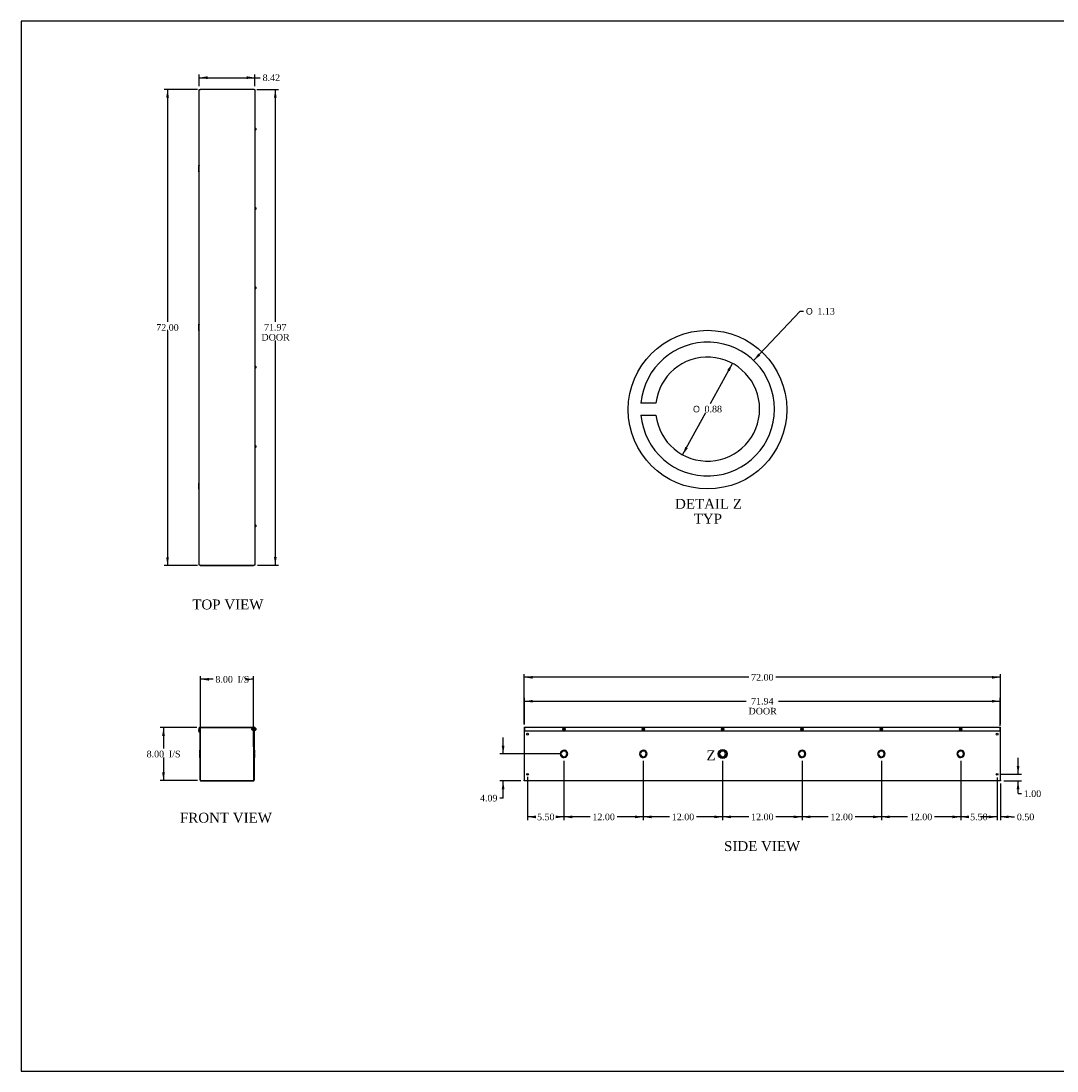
# Model space of a CAD drawing. Header units: inches. Extents: x 1 to 240, y -1 to 159.
# Tile 1 of 3: x 1 to 158, y 0 to 159. Entities that reach past the tile are written whole.
import ezdxf
from ezdxf.enums import TextEntityAlignment as Align
from ezdxf.lldxf.tags import DXFTag

# ---------------------------------------------------------------- set-up
doc = ezdxf.new("R2010")
doc.units = ezdxf.units.IN
doc.header["$MEASUREMENT"] = 0
for name, color, linetype in [('COM55542-24', 7, 'Continuous'), ('COM55543-24', 7, 'Continuous'), ('Default', 7, 'Continuous'), ('SCS19495', 7, 'Continuous')]:
    doc.layers.add(name, color=color, linetype=linetype)
doc.styles.add('SEACAD_Solid_Edge_ANSI1_Symbols', font='txt')
doc.styles.add('SEACAD_Times_New_Roman', font='times.ttf')
tags = doc.linetypes.add('CENTER2', pattern=[1.125, 0.75, -0.125, 0.125, -0.125]).pattern_tags.tags
tags[10:11] = [DXFTag(74, 4), DXFTag(75, 0), DXFTag(340, '0'), DXFTag(46, 0.0), DXFTag(50, 0.0), DXFTag(44, 0.0), DXFTag(45, 0.0)]
tags[8:9] = [DXFTag(74, 4), DXFTag(75, 0), DXFTag(340, '0'), DXFTag(46, 0.0), DXFTag(50, 0.0), DXFTag(44, 0.0), DXFTag(45, 0.0)]
tags[6:7] = [DXFTag(74, 4), DXFTag(75, 0), DXFTag(340, '0'), DXFTag(46, 0.0), DXFTag(50, 0.0), DXFTag(44, 0.0), DXFTag(45, 0.0)]
tags[4:5] = [DXFTag(74, 4), DXFTag(75, 0), DXFTag(340, '0'), DXFTag(46, 0.0), DXFTag(50, 0.0), DXFTag(44, 0.0), DXFTag(45, 0.0)]
tags = doc.linetypes.add('HIDDEN2', pattern=[0.1875, 0.125, -0.0625]).pattern_tags.tags
tags[6:7] = [DXFTag(74, 4), DXFTag(75, 0), DXFTag(340, '0'), DXFTag(46, 0.0), DXFTag(50, 0.0), DXFTag(44, 0.0), DXFTag(45, 0.0)]
tags[4:5] = [DXFTag(74, 4), DXFTag(75, 0), DXFTag(340, '0'), DXFTag(46, 0.0), DXFTag(50, 0.0), DXFTag(44, 0.0), DXFTag(45, 0.0)]
doc.dimstyles.new('HAMMOND_(STH_-_240x160)', dxfattribs={"dimtxt": 1, "dimasz": 1.25, "dimexe": 0.5, "dimexo": 0.5, "dimgap": 0.25, "dimtad": 0, "dimtih": 1, "dimtoh": 1, "dimzin": 0, "dimdsep": 46, "dimtxsty": 'SEACAD_Times_New_Roman', "dimblk1": '_SE_FILLED', "dimblk2": '_SE_FILLED', "dimsah": 1, "dimcen": 0.5, "dimadec": 0, "dimazin": 0, "dimtfac": 0.8, "dimtofl": 0, "dimtmove": 0, "dimatfit": 3, "dimfxl": 1, "dimtolj": 1, "dimtzin": 0, "dimarcsym": 0})

# ---------------------------------------------------------------- blocks, each defined once
blk = doc.blocks.new('SE')
at = {"layer": 'COM55542-24', "color": 7, "linetype": 'Continuous'}
for p, q in [((28.02, 51.73), (28, 51.67)), ((28.04, 51.65), (28, 51.67)), ((28.06, 51.72), (28.02, 51.73)), ((28.04, 51.65), (28.06, 51.7)), ((28.06, 44.38), (28.06, 52.34)), ((28.06, 52.34), (28.13, 52.34)), ((28.13, 44.38), (28.13, 52.34)), ((36.13, 52.34), (36.13, 44.38)), ((36.2, 52.34), (36.13, 52.34)), ((36.2, 52.34), (36.2, 44.38)), ((27.99, 48.41), (27.99, 48.92)), ((28.06, 48.92), (27.99, 48.92)), ((27.99, 48.41), (27.99, 48.31)), ((27.99, 48.41), (28.06, 48.41)), ((27.99, 48.31), (28.06, 48.31)), ((27.99, 47.8), (27.99, 48.31)), ((27.99, 47.8), (28.06, 47.8)), ((36.28, 48.92), (36.2, 48.92)), ((36.28, 48.41), (36.2, 48.41)), ((36.28, 48.31), (36.2, 48.31)), ((36.2, 47.8), (36.28, 47.8)), ((36.28, 48.92), (36.28, 48.41)), ((36.28, 48.31), (36.28, 48.41)), ((36.28, 48.31), (36.28, 47.8)), ((28.17, 44.34), (36.1, 44.34)), ((28.17, 44.27), (36.1, 44.27))]:
    blk.add_line(p, q, dxfattribs=at)
for centre, radius, start, end in [((28.09, 51.93), 0.278, 127.952, 250), ((28.09, 51.93), 0.206, 146.4268, 250), ((28.03, 51.62), 0.029, 0, 70), ((28.17, 44.38), 0.108, 180, 270), ((28.17, 44.38), 0.036, 180, 270), ((36.1, 44.38), 0.108, 270, 0), ((36.1, 44.38), 0.036, 270, 0)]:
    blk.add_arc(centre, radius, start, end, dxfattribs=at)
at = {"layer": 'COM55543-24', "color": 7, "linetype": 'Continuous'}
for p, q in [((28.03, 52.41), (36.24, 52.41)), ((27.92, 51.85), (27.92, 52.3)), ((27.92, 51.85), (27.99, 51.85)), ((27.99, 51.85), (27.99, 52.3)), ((28.03, 52.34), (28.06, 52.34)), ((28.13, 52.34), (36.13, 52.34)), ((36.2, 52.34), (36.24, 52.34)), ((36.27, 52.3), (36.27, 51.85)), ((36.34, 51.85), (36.27, 51.85)), ((36.34, 52.3), (36.34, 51.85))]:
    blk.add_line(p, q, dxfattribs=at)
for centre, radius, start, end in [((28.03, 52.3), 0.108, 90, 180), ((36.24, 52.3), 0.108, 0, 90), ((28.03, 52.3), 0.036, 90, 180), ((36.24, 52.3), 0.036, 0, 90)]:
    blk.add_arc(centre, radius, start, end, dxfattribs=at)
at = {"layer": 'SCS19495', "color": 7, "linetype": 'Continuous'}
for p, q in [((35.84, 52.17), (35.84, 52.03)), ((36.13, 52.2), (35.87, 52.2)), ((35.87, 52.2), (35.87, 52.18)), ((35.87, 52.01), (35.87, 52.02)), ((35.87, 52.01), (36.13, 52.01)), ((36.27, 52.2), (36.2, 52.2)), ((36.2, 52.01), (36.27, 52.01)), ((36.38, 52.28), (36.37, 52.28)), ((36.37, 51.92), (36.38, 51.92)), ((36.45, 52.21), (36.45, 51.99))]:
    blk.add_line(p, q, dxfattribs=at)
at = {"layer": 'SCS19495', "color": 7, "linetype": 'HIDDEN2'}
for p, q in [((36.13, 52.18), (35.87, 52.18)), ((36.13, 52.02), (35.87, 52.02)), ((36.27, 52.18), (36.2, 52.18)), ((36.27, 52.02), (36.2, 52.02))]:
    blk.add_line(p, q, dxfattribs=at)
at = {"layer": 'SCS19495', "color": 7, "linetype": 'Continuous'}
for centre, radius, start, end in [((35.87, 52.17), 0.025, 90, 180), ((35.87, 52.03), 0.025, 180, 270), ((36.37, 52.25), 0.03, 90, 180), ((36.37, 51.95), 0.03, 180, 270), ((36.38, 52.21), 0.07, 0, 90), ((36.38, 51.99), 0.07, 270, 0)]:
    blk.add_arc(centre, radius, start, end, dxfattribs=at)
blk = doc.blocks.new('SE1')
at = {"layer": 'COM55542-24', "color": 7, "linetype": 'Continuous'}
for p, q in [((77.07, 52.34), (77.07, 44.38)), ((77.11, 52.34), (77.07, 52.34)), ((149.07, 52.34), (149.04, 52.34)), ((149.07, 44.38), (149.07, 52.34)), ((82.64, 48.41), (82.51, 48.41)), ((82.51, 48.31), (82.64, 48.31)), ((94.64, 48.41), (94.51, 48.41)), ((94.51, 48.31), (94.64, 48.31)), ((106.64, 48.41), (106.51, 48.41)), ((106.51, 48.31), (106.64, 48.31)), ((118.64, 48.41), (118.51, 48.41)), ((118.51, 48.31), (118.64, 48.31)), ((130.64, 48.41), (130.51, 48.41)), ((130.51, 48.31), (130.64, 48.31)), ((142.64, 48.41), (142.51, 48.41)), ((142.51, 48.31), (142.64, 48.31)), ((77.07, 44.27), (77.07, 44.38)), ((149.07, 44.27), (77.07, 44.27)), ((149.07, 44.38), (149.07, 44.27))]:
    blk.add_line(p, q, dxfattribs=at)
for centre in [(77.57, 51.34), (148.57, 51.34), (77.57, 45.27), (148.57, 45.27)]:
    blk.add_circle(centre, 0.133, dxfattribs=at)
for centre, radius, start, end in [((83.07, 48.36), 0.562, 185.0997, 174.9003), ((83.07, 48.36), 0.437, 186.5624, 173.4376), ((95.07, 48.36), 0.562, 185.0997, 174.9003), ((95.07, 48.36), 0.437, 186.5624, 173.4376), ((107.07, 48.36), 0.562, 185.0997, 174.9003), ((107.07, 48.36), 0.437, 186.5624, 173.4376), ((119.07, 48.36), 0.562, 185.0997, 174.9003), ((119.07, 48.36), 0.437, 186.5624, 173.4376), ((131.07, 48.36), 0.562, 185.0997, 174.9003), ((131.07, 48.36), 0.437, 186.5624, 173.4376), ((143.07, 48.36), 0.562, 185.0997, 174.9003), ((143.07, 48.36), 0.437, 186.5624, 173.4376)]:
    blk.add_arc(centre, radius, start, end, dxfattribs=at)
at = {"layer": 'COM55543-24', "color": 7, "linetype": 'Continuous'}
for p, q in [((77.11, 52.41), (149.04, 52.41)), ((77.11, 52.3), (77.11, 52.41)), ((149.04, 52.41), (149.04, 52.3)), ((77.11, 52.3), (77.11, 51.85)), ((77.11, 51.85), (149.04, 51.85)), ((149.04, 51.85), (149.04, 52.3))]:
    blk.add_line(p, q, dxfattribs=at)
at = {"layer": 'SCS19495', "color": 7, "linetype": 'Continuous'}
for p, q in [((82.98, 52.13), (82.98, 52.07)), ((83.04, 52.13), (82.98, 52.13)), ((82.98, 52.07), (83.04, 52.07)), ((83.1, 52.19), (83.04, 52.19)), ((83.04, 52.19), (83.04, 52.13)), ((83.04, 52.07), (83.04, 52.01)), ((83.04, 52.01), (83.1, 52.01)), ((83.1, 52.13), (83.1, 52.19)), ((83.17, 52.13), (83.1, 52.13)), ((83.1, 52.07), (83.17, 52.07)), ((83.1, 52.01), (83.1, 52.07)), ((83.17, 52.07), (83.17, 52.13)), ((94.98, 52.13), (94.98, 52.07)), ((95.04, 52.13), (94.98, 52.13)), ((94.98, 52.07), (95.04, 52.07)), ((95.1, 52.19), (95.04, 52.19)), ((95.04, 52.19), (95.04, 52.13)), ((95.04, 52.07), (95.04, 52.01)), ((95.04, 52.01), (95.1, 52.01)), ((95.1, 52.13), (95.1, 52.19)), ((95.17, 52.13), (95.1, 52.13)), ((95.1, 52.07), (95.17, 52.07)), ((95.1, 52.01), (95.1, 52.07)), ((95.17, 52.07), (95.17, 52.13)), ((106.98, 52.13), (106.98, 52.07)), ((107.04, 52.13), (106.98, 52.13)), ((106.98, 52.07), (107.04, 52.07)), ((107.1, 52.19), (107.04, 52.19)), ((107.04, 52.19), (107.04, 52.13)), ((107.04, 52.07), (107.04, 52.01)), ((107.04, 52.01), (107.1, 52.01)), ((107.1, 52.13), (107.1, 52.19)), ((107.17, 52.13), (107.1, 52.13)), ((107.1, 52.07), (107.17, 52.07)), ((107.1, 52.01), (107.1, 52.07)), ((107.17, 52.07), (107.17, 52.13)), ((118.98, 52.13), (118.98, 52.07)), ((119.04, 52.13), (118.98, 52.13)), ((118.98, 52.07), (119.04, 52.07)), ((119.1, 52.19), (119.04, 52.19)), ((119.04, 52.19), (119.04, 52.13)), ((119.04, 52.07), (119.04, 52.01)), ((119.04, 52.01), (119.1, 52.01)), ((119.1, 52.13), (119.1, 52.19)), ((119.17, 52.13), (119.1, 52.13)), ((119.1, 52.07), (119.17, 52.07)), ((119.1, 52.01), (119.1, 52.07)), ((119.17, 52.07), (119.17, 52.13)), ((130.98, 52.13), (130.98, 52.07)), ((131.04, 52.13), (130.98, 52.13)), ((130.98, 52.07), (131.04, 52.07)), ((131.1, 52.19), (131.04, 52.19)), ((131.04, 52.19), (131.04, 52.13)), ((131.04, 52.07), (131.04, 52.01)), ((131.04, 52.01), (131.1, 52.01)), ((131.1, 52.13), (131.1, 52.19)), ((131.17, 52.13), (131.1, 52.13)), ((131.1, 52.07), (131.17, 52.07)), ((131.1, 52.01), (131.1, 52.07)), ((131.17, 52.07), (131.17, 52.13)), ((142.98, 52.13), (142.98, 52.07)), ((143.04, 52.13), (142.98, 52.13)), ((142.98, 52.07), (143.04, 52.07)), ((143.1, 52.19), (143.04, 52.19)), ((143.04, 52.19), (143.04, 52.13)), ((143.04, 52.07), (143.04, 52.01)), ((143.04, 52.01), (143.1, 52.01)), ((143.1, 52.13), (143.1, 52.19)), ((143.17, 52.13), (143.1, 52.13)), ((143.1, 52.07), (143.17, 52.07)), ((143.1, 52.01), (143.1, 52.07)), ((143.17, 52.07), (143.17, 52.13))]:
    blk.add_line(p, q, dxfattribs=at)
for centre in [(83.07, 52.1), (95.07, 52.1), (107.07, 52.1), (119.07, 52.1), (131.07, 52.1), (143.07, 52.1)]:
    blk.add_circle(centre, 0.184, dxfattribs=at)
blk = doc.blocks.new('SE2')
at = {"layer": 'COM55542-24', "color": 7, "linetype": 'Continuous'}
for p, q in [((28.06, 148.86), (28.13, 148.86)), ((28.06, 148.83), (28.06, 148.86)), ((28.17, 148.86), (28.13, 148.86)), ((28.13, 148.83), (28.13, 148.86)), ((36.1, 148.86), (28.17, 148.86)), ((36.13, 148.86), (36.1, 148.86)), ((36.13, 148.86), (36.13, 148.83)), ((36.2, 148.86), (36.13, 148.86)), ((36.2, 148.86), (36.2, 148.83)), ((27.81, 137.32), (27.81, 136.4)), ((27.81, 113.32), (27.81, 112.4)), ((27.81, 89.32), (27.81, 88.4)), ((28.06, 76.86), (28.06, 76.89)), ((28.06, 76.86), (28.13, 76.86)), ((28.13, 76.86), (28.13, 76.89)), ((28.13, 76.86), (28.17, 76.86)), ((28.17, 76.86), (36.1, 76.86)), ((36.1, 76.86), (36.13, 76.86)), ((36.13, 76.89), (36.13, 76.86)), ((36.2, 76.86), (36.13, 76.86)), ((36.2, 76.89), (36.2, 76.86))]:
    blk.add_line(p, q, dxfattribs=at)
for points, knots in [([(27.92, 137.34), (27.9, 137.34), (27.89, 137.33), (27.86, 137.33), (27.85, 137.33), (27.83, 137.33), (27.82, 137.32), (27.81, 137.32), (27.81, 137.32), (27.82, 137.31), (27.82, 137.31), (27.84, 137.31), (27.86, 137.31), (27.89, 137.3), (27.91, 137.3), (27.93, 137.3)], [0.1450373, 0.1450373, 0.1450373, 0.1450373, 0.25, 0.25, 0.375, 0.375, 0.5, 0.5, 0.625, 0.625, 0.75, 0.75, 0.875, 0.875, 1, 1, 1, 1]), ([(27.92, 137.33), (27.91, 137.33), (27.91, 137.33), (27.89, 137.33), (27.89, 137.32), (27.88, 137.32), (27.88, 137.32), (27.89, 137.31), (27.89, 137.31), (27.91, 137.31), (27.91, 137.31), (27.92, 137.31)], [0.2939504, 0.2939504, 0.2939504, 0.2939504, 0.375, 0.375, 0.5, 0.5, 0.625, 0.625, 0.75, 0.75, 0.8350347, 0.8350347, 0.8350347, 0.8350347]), ([(27.92, 136.38), (27.9, 136.38), (27.89, 136.38), (27.86, 136.39), (27.85, 136.39), (27.83, 136.39), (27.82, 136.39), (27.81, 136.4), (27.81, 136.4), (27.82, 136.4), (27.82, 136.4), (27.84, 136.41), (27.86, 136.41), (27.89, 136.41), (27.91, 136.42), (27.93, 136.42)], [0.1450373, 0.1450373, 0.1450373, 0.1450373, 0.25, 0.25, 0.375, 0.375, 0.5, 0.5, 0.625, 0.625, 0.75, 0.75, 0.875, 0.875, 1, 1, 1, 1]), ([(27.92, 136.39), (27.91, 136.39), (27.91, 136.39), (27.89, 136.39), (27.89, 136.39), (27.88, 136.4), (27.88, 136.4), (27.89, 136.4), (27.89, 136.4), (27.91, 136.41), (27.91, 136.41), (27.92, 136.41)], [0.2939504, 0.2939504, 0.2939504, 0.2939504, 0.375, 0.375, 0.5, 0.5, 0.625, 0.625, 0.75, 0.75, 0.8350347, 0.8350347, 0.8350347, 0.8350347]), ([(27.92, 113.34), (27.9, 113.34), (27.89, 113.33), (27.86, 113.33), (27.85, 113.33), (27.83, 113.33), (27.82, 113.32), (27.81, 113.32), (27.81, 113.32), (27.82, 113.31), (27.82, 113.31), (27.84, 113.31), (27.86, 113.31), (27.89, 113.3), (27.91, 113.3), (27.93, 113.3)], [0.1450373, 0.1450373, 0.1450373, 0.1450373, 0.25, 0.25, 0.375, 0.375, 0.5, 0.5, 0.625, 0.625, 0.75, 0.75, 0.875, 0.875, 1, 1, 1, 1]), ([(27.92, 113.33), (27.91, 113.33), (27.91, 113.33), (27.89, 113.33), (27.89, 113.32), (27.88, 113.32), (27.88, 113.32), (27.89, 113.31), (27.89, 113.31), (27.91, 113.31), (27.91, 113.31), (27.92, 113.31)], [0.2939504, 0.2939504, 0.2939504, 0.2939504, 0.375, 0.375, 0.5, 0.5, 0.625, 0.625, 0.75, 0.75, 0.8350347, 0.8350347, 0.8350347, 0.8350347]), ([(27.92, 112.38), (27.9, 112.38), (27.89, 112.38), (27.86, 112.39), (27.85, 112.39), (27.83, 112.39), (27.82, 112.39), (27.81, 112.4), (27.81, 112.4), (27.82, 112.4), (27.82, 112.4), (27.84, 112.41), (27.86, 112.41), (27.89, 112.41), (27.91, 112.42), (27.93, 112.42)], [0.1450373, 0.1450373, 0.1450373, 0.1450373, 0.25, 0.25, 0.375, 0.375, 0.5, 0.5, 0.625, 0.625, 0.75, 0.75, 0.875, 0.875, 1, 1, 1, 1]), ([(27.92, 112.39), (27.91, 112.39), (27.91, 112.39), (27.89, 112.39), (27.89, 112.39), (27.88, 112.4), (27.88, 112.4), (27.89, 112.4), (27.89, 112.4), (27.91, 112.41), (27.91, 112.41), (27.92, 112.41)], [0.2939504, 0.2939504, 0.2939504, 0.2939504, 0.375, 0.375, 0.5, 0.5, 0.625, 0.625, 0.75, 0.75, 0.8350347, 0.8350347, 0.8350347, 0.8350347]), ([(27.92, 89.34), (27.9, 89.34), (27.89, 89.33), (27.86, 89.33), (27.85, 89.33), (27.83, 89.33), (27.82, 89.32), (27.81, 89.32), (27.81, 89.32), (27.82, 89.31), (27.82, 89.31), (27.84, 89.31), (27.86, 89.31), (27.89, 89.3), (27.91, 89.3), (27.93, 89.3)], [0.1450373, 0.1450373, 0.1450373, 0.1450373, 0.25, 0.25, 0.375, 0.375, 0.5, 0.5, 0.625, 0.625, 0.75, 0.75, 0.875, 0.875, 1, 1, 1, 1]), ([(27.92, 89.33), (27.91, 89.33), (27.91, 89.33), (27.89, 89.33), (27.89, 89.32), (27.88, 89.32), (27.88, 89.32), (27.89, 89.31), (27.89, 89.31), (27.91, 89.31), (27.91, 89.31), (27.92, 89.31)], [0.2939504, 0.2939504, 0.2939504, 0.2939504, 0.375, 0.375, 0.5, 0.5, 0.625, 0.625, 0.75, 0.75, 0.8350347, 0.8350347, 0.8350347, 0.8350347]), ([(27.92, 88.38), (27.9, 88.38), (27.89, 88.38), (27.86, 88.39), (27.85, 88.39), (27.83, 88.39), (27.82, 88.39), (27.81, 88.4), (27.81, 88.4), (27.82, 88.4), (27.82, 88.4), (27.84, 88.41), (27.86, 88.41), (27.89, 88.41), (27.91, 88.42), (27.93, 88.42)], [0.1450373, 0.1450373, 0.1450373, 0.1450373, 0.25, 0.25, 0.375, 0.375, 0.5, 0.5, 0.625, 0.625, 0.75, 0.75, 0.875, 0.875, 1, 1, 1, 1]), ([(27.92, 88.39), (27.91, 88.39), (27.91, 88.39), (27.89, 88.39), (27.89, 88.39), (27.88, 88.4), (27.88, 88.4), (27.89, 88.4), (27.89, 88.4), (27.91, 88.41), (27.91, 88.41), (27.92, 88.41)], [0.2939504, 0.2939504, 0.2939504, 0.2939504, 0.375, 0.375, 0.5, 0.5, 0.625, 0.625, 0.75, 0.75, 0.8350347, 0.8350347, 0.8350347, 0.8350347])]:
    blk.add_open_spline(points, degree=3, knots=knots, dxfattribs=at)
at = {"layer": 'COM55543-24', "color": 7, "linetype": 'Continuous'}
for p, q in [((27.92, 148.83), (28.03, 148.83)), ((27.92, 76.89), (27.92, 148.83)), ((36.24, 148.83), (28.03, 148.83)), ((36.24, 148.83), (36.34, 148.83)), ((36.34, 148.83), (36.34, 76.89)), ((28.03, 76.89), (27.92, 76.89)), ((28.03, 76.89), (36.24, 76.89)), ((36.34, 76.89), (36.24, 76.89))]:
    blk.add_line(p, q, dxfattribs=at)
at = {"layer": 'SCS19495', "color": 7, "linetype": 'Continuous'}
for p, q in [((36.38, 143.04), (36.37, 143.04)), ((36.45, 142.97), (36.45, 142.74)), ((36.37, 142.67), (36.38, 142.67)), ((36.38, 131.04), (36.37, 131.04)), ((36.37, 130.67), (36.38, 130.67)), ((36.45, 130.97), (36.45, 130.74)), ((36.38, 119.04), (36.37, 119.04)), ((36.37, 118.67), (36.38, 118.67)), ((36.45, 118.97), (36.45, 118.74)), ((36.38, 107.04), (36.37, 107.04)), ((36.37, 106.67), (36.38, 106.67)), ((36.45, 106.97), (36.45, 106.74)), ((36.38, 95.04), (36.37, 95.04)), ((36.37, 94.67), (36.38, 94.67)), ((36.45, 94.97), (36.45, 94.74)), ((36.38, 83.04), (36.37, 83.04)), ((36.37, 82.68), (36.38, 82.68)), ((36.45, 82.97), (36.45, 82.75))]:
    blk.add_line(p, q, dxfattribs=at)
for centre, radius, start, end in [((36.37, 143.01), 0.03, 90, 180), ((36.38, 142.97), 0.07, 0, 90), ((36.37, 142.7), 0.03, 180, 270), ((36.38, 142.74), 0.07, 270, 0), ((36.37, 131.01), 0.03, 90, 180), ((36.37, 130.7), 0.03, 180, 270), ((36.38, 130.97), 0.07, 0, 90), ((36.38, 130.74), 0.07, 270, 0), ((36.37, 119.01), 0.03, 90, 180), ((36.37, 118.7), 0.03, 180, 270), ((36.38, 118.97), 0.07, 0, 90), ((36.38, 118.74), 0.07, 270, 0), ((36.37, 107.01), 0.03, 90, 180), ((36.37, 106.7), 0.03, 180, 270), ((36.38, 106.97), 0.07, 0, 90), ((36.38, 106.74), 0.07, 270, 0), ((36.37, 95.01), 0.03, 90, 180), ((36.37, 94.7), 0.03, 180, 270), ((36.38, 94.97), 0.07, 0, 90), ((36.38, 94.74), 0.07, 270, 0), ((36.37, 83.01), 0.03, 90, 180), ((36.37, 82.71), 0.03, 180, 270), ((36.38, 82.97), 0.07, 0, 90), ((36.38, 82.75), 0.07, 270, 0)]:
    blk.add_arc(centre, radius, start, end, dxfattribs=at)
blk = doc.blocks.new('DMBLK1044')
at = {"layer": 'Default', "linetype": 'Continuous', "transparency": 16777216}
for points in [[(22.91, 147.61), (23.33, 147.61), (23.12, 148.86)], [(22.91, 78.11), (23.12, 76.86), (23.33, 78.11)]]:
    blk.add_hatch(color=7, dxfattribs=at).paths.add_polyline_path(points)
at = {"layer": 'Default', "color": 7, "linetype": 'Continuous', "transparency": 16777216}
for p, q in [((27.67, 148.86), (22.62, 148.86)), ((23.12, 148.86), (23.12, 113.71)), ((23.12, 112.36), (23.12, 76.86)), ((27.67, 76.86), (22.62, 76.86))]:
    blk.add_line(p, q, dxfattribs=at)
at = {"layer": 'Default', "color": 7, "linetype": 'Continuous', "transparency": 16777216, "style": 'SEACAD_Times_New_Roman'}
blk.add_text('72.00', height=1, dxfattribs=at).set_placement((21.41, 113.36), align=Align.TOP_LEFT)
blk = doc.blocks.new('_SE_FILLED')
at = {"color": 0}
blk.add_line((0, 0), (-1, 0), dxfattribs=at)
blk.add_solid([(0, 0), (-1, -0.1665), (-1, 0.1665), (0, 0)], dxfattribs=at)
blk = doc.blocks.new('DMBLK1045')
at = {"layer": 'Default', "linetype": 'Continuous', "transparency": 16777216}
for points in [[(29.17, 150.84), (27.92, 150.63), (29.17, 150.42)], [(35.09, 150.84), (35.09, 150.42), (36.34, 150.63)]]:
    blk.add_hatch(color=7, dxfattribs=at).paths.add_polyline_path(points)
at = {"layer": 'Default', "color": 7, "linetype": 'Continuous', "transparency": 16777216}
for p, q in [((27.92, 149.33), (27.92, 151.13)), ((36.34, 149.33), (36.34, 151.13)), ((27.92, 150.63), (36.65, 150.63)), ((36.65, 150.63), (37.15, 150.63))]:
    blk.add_line(p, q, dxfattribs=at)
at = {"layer": 'Default', "color": 7, "linetype": 'Continuous', "transparency": 16777216, "style": 'SEACAD_Times_New_Roman'}
blk.add_text('8.42', height=1, dxfattribs=at).set_placement((37.5, 151.13), align=Align.TOP_LEFT)
blk = doc.blocks.new('DMBLK1046')
at = {"layer": 'Default', "linetype": 'Continuous', "transparency": 16777216}
for points in [[(29.38, 59.85), (28.13, 59.64), (29.38, 59.44)], [(34.88, 59.85), (34.88, 59.44), (36.13, 59.64)]]:
    blk.add_hatch(color=7, dxfattribs=at).paths.add_polyline_path(points)
at = {"layer": 'Default', "color": 7, "linetype": 'Continuous', "transparency": 16777216}
for p, q in [((28.13, 49.42), (28.13, 60.14)), ((30.01, 59.64), (28.13, 59.64)), ((36.13, 59.64), (35.79, 59.64)), ((36.13, 49.42), (36.13, 60.14))]:
    blk.add_line(p, q, dxfattribs=at)
at = {"layer": 'Default', "color": 7, "linetype": 'Continuous', "transparency": 16777216, "style": 'SEACAD_Times_New_Roman'}
for s, p in [('8.00', (30.36, 60.14)), ('I/S', (33.71, 60.14))]:
    blk.add_text(s, height=1, dxfattribs=at).set_placement(p, align=Align.TOP_LEFT)
blk = doc.blocks.new('DMBLK1047')
at = {"layer": 'Default', "linetype": 'Continuous', "transparency": 16777216}
for points in [[(22.3, 51.09), (22.72, 51.09), (22.51, 52.34)], [(22.3, 45.59), (22.51, 44.34), (22.72, 45.59)]]:
    blk.add_hatch(color=7, dxfattribs=at).paths.add_polyline_path(points)
at = {"layer": 'Default', "color": 7, "linetype": 'Continuous', "transparency": 16777216}
for p, q in [((27.53, 52.34), (22.01, 52.34)), ((22.51, 52.34), (22.51, 49.19)), ((22.51, 47.84), (22.51, 44.34)), ((27.67, 44.34), (22.01, 44.34))]:
    blk.add_line(p, q, dxfattribs=at)
at = {"layer": 'Default', "color": 7, "linetype": 'Continuous', "transparency": 16777216, "style": 'SEACAD_Times_New_Roman'}
for s, p in [('8.00', (19.96, 48.84)), ('I/S', (23.32, 48.84))]:
    blk.add_text(s, height=1, dxfattribs=at).set_placement(p, align=Align.TOP_LEFT)
blk = doc.blocks.new('DMBLK1048')
at = {"layer": 'Default', "linetype": 'Continuous', "transparency": 16777216}
for points in [[(78.32, 60.15), (77.07, 59.94), (78.32, 59.74)], [(147.82, 60.15), (147.82, 59.74), (149.07, 59.94)]]:
    blk.add_hatch(color=7, dxfattribs=at).paths.add_polyline_path(points)
at = {"layer": 'Default', "color": 7, "linetype": 'Continuous', "transparency": 16777216}
for p, q in [((77.07, 52.84), (77.07, 60.44)), ((149.07, 52.84), (149.07, 60.44)), ((111.02, 59.94), (77.07, 59.94)), ((149.07, 59.94), (115.13, 59.94))]:
    blk.add_line(p, q, dxfattribs=at)
at = {"layer": 'Default', "color": 7, "linetype": 'Continuous', "transparency": 16777216, "style": 'SEACAD_Times_New_Roman'}
blk.add_text('72.00', height=1, dxfattribs=at).set_placement((111.37, 60.44), align=Align.TOP_LEFT)
blk = doc.blocks.new('DMBLK1049')
at = {"layer": 'Default', "linetype": 'Continuous', "transparency": 16777216}
for points in [[(39.62, 147.61), (39.42, 148.86), (39.21, 147.61)], [(39.62, 78.14), (39.21, 78.14), (39.42, 76.89)]]:
    blk.add_hatch(color=7, dxfattribs=at).paths.add_polyline_path(points)
at = {"layer": 'Default', "color": 7, "linetype": 'Continuous', "transparency": 16777216}
for p, q in [((36.6, 148.86), (39.92, 148.86)), ((39.42, 148.86), (39.42, 113.72)), ((39.42, 110.87), (39.42, 76.89)), ((36.74, 76.89), (39.92, 76.89))]:
    blk.add_line(p, q, dxfattribs=at)
at = {"layer": 'Default', "color": 7, "linetype": 'Continuous', "transparency": 16777216, "style": 'SEACAD_Times_New_Roman'}
for s, p in [('71.97', (37.71, 113.37)), ('DOOR', (37.32, 111.87))]:
    blk.add_text(s, height=1, dxfattribs=at).set_placement(p, align=Align.TOP_LEFT)
blk = doc.blocks.new('DMBLK1050')
at = {"layer": 'Default', "linetype": 'Continuous', "transparency": 16777216}
for points in [[(78.36, 56.53), (77.11, 56.33), (78.36, 56.12)], [(147.79, 56.53), (147.79, 56.12), (149.04, 56.33)]]:
    blk.add_hatch(color=7, dxfattribs=at).paths.add_polyline_path(points)
at = {"layer": 'Default', "color": 7, "linetype": 'Continuous', "transparency": 16777216}
for p, q in [((77.11, 52.8), (77.11, 56.83)), ((77.11, 56.33), (110.63, 56.33)), ((115.52, 56.33), (149.04, 56.33)), ((149.04, 52.58), (149.04, 56.83))]:
    blk.add_line(p, q, dxfattribs=at)
at = {"layer": 'Default', "color": 7, "linetype": 'Continuous', "transparency": 16777216, "style": 'SEACAD_Times_New_Roman'}
for s, p in [('71.94', (111.37, 56.83)), ('DOOR', (110.98, 55.33))]:
    blk.add_text(s, height=1, dxfattribs=at).set_placement(p, align=Align.TOP_LEFT)
blk = doc.blocks.new('DMBLK1051')
at = {"layer": 'Default', "linetype": 'Continuous', "transparency": 16777216}
for points in [[(147.32, 38.63), (148.57, 38.83), (147.32, 39.04)], [(150.32, 38.63), (150.32, 39.04), (149.07, 38.83)]]:
    blk.add_hatch(color=7, dxfattribs=at).paths.add_polyline_path(points)
at = {"layer": 'Default', "color": 7, "linetype": 'Continuous', "transparency": 16777216}
for p, q in [((148.57, 44.77), (148.57, 38.33)), ((149.07, 43.88), (149.07, 38.33)), ((148.57, 38.83), (146.07, 38.83)), ((150.71, 38.83), (149.07, 38.83)), ((150.71, 38.83), (151.21, 38.83))]:
    blk.add_line(p, q, dxfattribs=at)
at = {"layer": 'Default', "color": 7, "linetype": 'Continuous', "transparency": 16777216, "style": 'SEACAD_Times_New_Roman'}
blk.add_text('0.50', height=1, dxfattribs=at).set_placement((151.56, 39.33), align=Align.TOP_LEFT)
blk = doc.blocks.new('DMBLK1052')
at = {"layer": 'Default', "linetype": 'Continuous', "transparency": 16777216}
for points in [[(144.32, 38.63), (144.32, 39.04), (143.07, 38.83)], [(147.32, 38.63), (148.57, 38.83), (147.32, 39.04)]]:
    blk.add_hatch(color=7, dxfattribs=at).paths.add_polyline_path(points)
at = {"layer": 'Default', "color": 7, "linetype": 'Continuous', "transparency": 16777216}
for p, q in [((143.07, 47.3), (143.07, 38.33)), ((148.57, 44.77), (148.57, 38.33)), ((144.15, 38.83), (143.07, 38.83)), ((148.57, 38.83), (147.5, 38.83))]:
    blk.add_line(p, q, dxfattribs=at)
at = {"layer": 'Default', "color": 7, "linetype": 'Continuous', "transparency": 16777216, "style": 'SEACAD_Times_New_Roman'}
blk.add_text('5.50', height=1, dxfattribs=at).set_placement((144.5, 39.33), align=Align.TOP_LEFT)
blk = doc.blocks.new('DMBLK1053')
at = {"layer": 'Default', "linetype": 'Continuous', "transparency": 16777216}
for points in [[(132.32, 38.63), (132.32, 39.04), (131.07, 38.83)], [(141.82, 38.63), (143.07, 38.83), (141.82, 39.04)]]:
    blk.add_hatch(color=7, dxfattribs=at).paths.add_polyline_path(points)
at = {"layer": 'Default', "color": 7, "linetype": 'Continuous', "transparency": 16777216}
for p, q in [((131.07, 47.3), (131.07, 38.33)), ((143.07, 47.3), (143.07, 38.33)), ((135.02, 38.83), (131.07, 38.83)), ((143.07, 38.83), (139.13, 38.83))]:
    blk.add_line(p, q, dxfattribs=at)
at = {"layer": 'Default', "color": 7, "linetype": 'Continuous', "transparency": 16777216, "style": 'SEACAD_Times_New_Roman'}
blk.add_text('12.00', height=1, dxfattribs=at).set_placement((135.37, 39.33), align=Align.TOP_LEFT)
blk = doc.blocks.new('DMBLK1054')
at = {"layer": 'Default', "linetype": 'Continuous', "transparency": 16777216}
for points in [[(120.32, 38.63), (120.32, 39.04), (119.07, 38.83)], [(129.82, 38.63), (131.07, 38.83), (129.82, 39.04)]]:
    blk.add_hatch(color=7, dxfattribs=at).paths.add_polyline_path(points)
at = {"layer": 'Default', "color": 7, "linetype": 'Continuous', "transparency": 16777216}
for p, q in [((119.07, 47.3), (119.07, 38.33)), ((131.07, 47.3), (131.07, 38.33)), ((123.02, 38.83), (119.07, 38.83)), ((131.07, 38.83), (127.13, 38.83))]:
    blk.add_line(p, q, dxfattribs=at)
at = {"layer": 'Default', "color": 7, "linetype": 'Continuous', "transparency": 16777216, "style": 'SEACAD_Times_New_Roman'}
blk.add_text('12.00', height=1, dxfattribs=at).set_placement((123.37, 39.33), align=Align.TOP_LEFT)
blk = doc.blocks.new('DMBLK1055')
at = {"layer": 'Default', "linetype": 'Continuous', "transparency": 16777216}
for points in [[(108.32, 38.63), (108.32, 39.04), (107.07, 38.83)], [(117.82, 38.63), (119.07, 38.83), (117.82, 39.04)]]:
    blk.add_hatch(color=7, dxfattribs=at).paths.add_polyline_path(points)
at = {"layer": 'Default', "color": 7, "linetype": 'Continuous', "transparency": 16777216}
for p, q in [((107.07, 47.3), (107.07, 38.33)), ((119.07, 47.3), (119.07, 38.33)), ((111.02, 38.83), (107.07, 38.83)), ((119.07, 38.83), (115.13, 38.83))]:
    blk.add_line(p, q, dxfattribs=at)
at = {"layer": 'Default', "color": 7, "linetype": 'Continuous', "transparency": 16777216, "style": 'SEACAD_Times_New_Roman'}
blk.add_text('12.00', height=1, dxfattribs=at).set_placement((111.37, 39.33), align=Align.TOP_LEFT)
blk = doc.blocks.new('DMBLK1056')
at = {"layer": 'Default', "linetype": 'Continuous', "transparency": 16777216}
for points in [[(96.32, 38.63), (96.32, 39.04), (95.07, 38.83)], [(105.82, 38.63), (107.07, 38.83), (105.82, 39.04)]]:
    blk.add_hatch(color=7, dxfattribs=at).paths.add_polyline_path(points)
at = {"layer": 'Default', "color": 7, "linetype": 'Continuous', "transparency": 16777216}
for p, q in [((95.07, 47.3), (95.07, 38.33)), ((107.07, 47.3), (107.07, 38.33)), ((99.02, 38.83), (95.07, 38.83)), ((107.07, 38.83), (103.13, 38.83))]:
    blk.add_line(p, q, dxfattribs=at)
at = {"layer": 'Default', "color": 7, "linetype": 'Continuous', "transparency": 16777216, "style": 'SEACAD_Times_New_Roman'}
blk.add_text('12.00', height=1, dxfattribs=at).set_placement((99.37, 39.33), align=Align.TOP_LEFT)
blk = doc.blocks.new('DMBLK1057')
at = {"layer": 'Default', "linetype": 'Continuous', "transparency": 16777216}
for points in [[(84.32, 38.63), (84.32, 39.04), (83.07, 38.83)], [(93.82, 38.63), (95.07, 38.83), (93.82, 39.04)]]:
    blk.add_hatch(color=7, dxfattribs=at).paths.add_polyline_path(points)
at = {"layer": 'Default', "color": 7, "linetype": 'Continuous', "transparency": 16777216}
for p, q in [((83.07, 47.3), (83.07, 38.33)), ((95.07, 47.3), (95.07, 38.33)), ((87.02, 38.83), (83.07, 38.83)), ((95.07, 38.83), (91.13, 38.83))]:
    blk.add_line(p, q, dxfattribs=at)
at = {"layer": 'Default', "color": 7, "linetype": 'Continuous', "transparency": 16777216, "style": 'SEACAD_Times_New_Roman'}
blk.add_text('12.00', height=1, dxfattribs=at).set_placement((87.37, 39.33), align=Align.TOP_LEFT)
blk = doc.blocks.new('DMBLK1058')
at = {"layer": 'Default', "linetype": 'Continuous', "transparency": 16777216}
for points in [[(78.82, 38.63), (78.82, 39.04), (77.57, 38.83)], [(81.82, 38.63), (83.07, 38.83), (81.82, 39.04)]]:
    blk.add_hatch(color=7, dxfattribs=at).paths.add_polyline_path(points)
at = {"layer": 'Default', "color": 7, "linetype": 'Continuous', "transparency": 16777216}
for p, q in [((83.07, 47.3), (83.07, 38.33)), ((77.57, 44.9), (77.57, 38.33)), ((78.65, 38.83), (77.57, 38.83)), ((83.07, 38.83), (82, 38.83))]:
    blk.add_line(p, q, dxfattribs=at)
at = {"layer": 'Default', "color": 7, "linetype": 'Continuous', "transparency": 16777216, "style": 'SEACAD_Times_New_Roman'}
blk.add_text('5.50', height=1, dxfattribs=at).set_placement((79, 39.33), align=Align.TOP_LEFT)
blk = doc.blocks.new('DMBLK1059')
at = {"layer": 'Default', "linetype": 'Continuous', "transparency": 16777216}
for points in [[(151.95, 46.52), (151.54, 46.52), (151.75, 45.27)], [(151.95, 43.02), (151.75, 44.27), (151.54, 43.02)]]:
    blk.add_hatch(color=7, dxfattribs=at).paths.add_polyline_path(points)
at = {"layer": 'Default', "color": 7, "linetype": 'Continuous', "transparency": 16777216}
for p, q in [((151.75, 45.27), (151.75, 47.77)), ((149.07, 45.27), (152.25, 45.27)), ((149.57, 44.27), (152.25, 44.27)), ((151.75, 42.35), (151.75, 44.27)), ((151.75, 42.35), (152.25, 42.35))]:
    blk.add_line(p, q, dxfattribs=at)
at = {"layer": 'Default', "color": 7, "linetype": 'Continuous', "transparency": 16777216, "style": 'SEACAD_Times_New_Roman'}
blk.add_text('1.00', height=1, dxfattribs=at).set_placement((152.6, 42.85), align=Align.TOP_LEFT)
blk = doc.blocks.new('SE7')
at = {"color": 7, "linetype": 'Continuous', "style": 'SEACAD_Times_New_Roman'}
blk.add_text('Z', height=1.5, dxfattribs=at).set_placement((104.62, 48.9), align=Align.TOP_LEFT)
blk = doc.blocks.new('SE6')
at = {"layer": 'Default', "color": 7, "linetype": 'CENTER2'}
blk.add_circle((107.07, 48.35), 0.666, dxfattribs=at)
at = {"layer": 'Default'}
blk.add_blockref('SE7', (0, 0), dxfattribs=at)
blk = doc.blocks.new('SE8')
at = {"layer": 'COM55542-24', "color": 7, "linetype": 'Continuous'}
for p, q in [((96.96, 101.41), (94.7, 101.41)), ((94.7, 99.61), (96.96, 99.61))]:
    blk.add_line(p, q, dxfattribs=at)
for radius, start, end in [(10.12, 185.0997, 174.9003), (7.87, 186.5624, 173.4376)]:
    blk.add_arc((104.79, 100.51), radius, start, end, dxfattribs=at)
blk = doc.blocks.new('DMBLK1060')
at = {"layer": 'Default', "linetype": 'Continuous', "transparency": 16777216}
for points in [[(73.66, 49.61), (73.87, 48.36), (74.08, 49.61)], [(73.66, 43.02), (74.08, 43.02), (73.87, 44.27)]]:
    blk.add_hatch(color=7, dxfattribs=at).paths.add_polyline_path(points)
at = {"layer": 'Default', "color": 7, "linetype": 'Continuous', "transparency": 16777216}
for p, q in [((73.87, 48.36), (73.87, 50.86)), ((82.57, 48.36), (73.37, 48.36)), ((76.57, 44.27), (73.37, 44.27)), ((73.87, 41.67), (73.87, 44.27)), ((73.87, 41.67), (73.37, 41.67))]:
    blk.add_line(p, q, dxfattribs=at)
at = {"layer": 'Default', "color": 7, "linetype": 'Continuous', "transparency": 16777216, "style": 'SEACAD_Times_New_Roman'}
blk.add_text('4.09', height=1, dxfattribs=at).set_placement((70.37, 42.17), align=Align.TOP_LEFT)
blk = doc.blocks.new('DMBLK1063')
at = {"layer": 'Default', "linetype": 'Continuous', "transparency": 16777216}
for points in [[(107.77, 106.43), (108.14, 106.23), (108.55, 107.42)], [(101.43, 94.79), (101.02, 93.59), (101.8, 94.59)]]:
    blk.add_hatch(color=7, dxfattribs=at).paths.add_polyline_path(points)
at = {"layer": 'Default', "color": 7, "linetype": 'Continuous', "transparency": 16777216}
for p, q in [((105.25, 101.36), (108.55, 107.42)), ((101.02, 93.59), (104.51, 100.01))]:
    blk.add_line(p, q, dxfattribs=at)
for s, style, p in [('O', 'SEACAD_Solid_Edge_ANSI1_Symbols', (102.59, 101.01)), ('0.88', 'SEACAD_Times_New_Roman', (104.33, 101.01))]:
    blk.add_text(s, height=1, dxfattribs=dict(at, style=style)).set_placement(p, align=Align.TOP_LEFT)
blk = doc.blocks.new('DMBLK1064')
at = {"layer": 'Default', "linetype": 'Continuous', "transparency": 16777216}
blk.add_hatch(color=7, dxfattribs=at).paths.add_polyline_path([(112.46, 108.91), (111.75, 107.86), (112.76, 108.62)])
at = {"layer": 'Default', "color": 7, "linetype": 'Continuous', "transparency": 16777216}
for p, q in [((111.75, 107.86), (118.81, 115.3)), ((118.81, 115.3), (119.31, 115.3))]:
    blk.add_line(p, q, dxfattribs=at)
for s, style, p in [('O', 'SEACAD_Solid_Edge_ANSI1_Symbols', (119.66, 115.8)), ('1.13', 'SEACAD_Times_New_Roman', (121.4, 115.8))]:
    blk.add_text(s, height=1, dxfattribs=dict(at, style=style)).set_placement(p, align=Align.TOP_LEFT)
blk = doc.blocks.new('BORDER')
at = {"layer": 'Default', "color": 7, "linetype": 'Continuous'}
for p, q in [((0, 27.86), (-41.86, 27.86)), ((-41.86, 27.86), (-41.86, 0)), ((-41.86, 0), (0, 0))]:
    blk.add_line(p, q, dxfattribs=at)

msp = doc.modelspace()

# ---------------------------------------------------------------- linework, layer by layer
at = {"color": 7, "linetype": 'CENTER2'}
msp.add_circle((104.787, 100.426), 11.994, dxfattribs=at)

# ---------------------------------------------------------------- block references
at = {"layer": 'Default', "color": 7, "xscale": 5.7, "yscale": 5.7, "zscale": 5.7}
msp.add_blockref('BORDER', (239.562, 0.401), dxfattribs=at)
at = {"layer": 'Default'}
for name in ['SE2', 'SE8', 'SE', 'SE1', 'SE6']:
    msp.add_blockref(name, (0, 0), dxfattribs=at)

# ---------------------------------------------------------------- texts
at = {"layer": 'Default', "color": 7, "linetype": 'Continuous', "style": 'SEACAD_Times_New_Roman'}
for s, p in [('DETAIL Z', (99.864, 86.933)), ('TYP', (102.69, 84.683)), ('TOP VIEW', (26.863, 71.712)), ('FRONT VIEW', (24.999, 39.459)), ('SIDE VIEW', (107.281, 35.165))]:
    msp.add_text(s, height=1.5, dxfattribs=at).set_placement(p, align=Align.TOP_LEFT)

# ---------------------------------------------------------------- dimensions: what is measured, and where the dimension line sits
at = {"layer": 'Default', "color": 7, "linetype": 'Continuous'}
for base, p1, p2, angle, picture, middle, dimtype in [((27.92, 150.629), (27.92, 148.827), (36.344, 148.827), 0, 'DMBLK1045', (37.152, 150.629), 161), ((73.871, 48.359), (77.074, 44.269), (83.074, 48.359), 90, 'DMBLK1060', (73.371, 41.667), 160), ((151.747, 45.269), (149.074, 44.269), (148.574, 45.269), 90, 'DMBLK1059', (152.247, 42.346), 160)]:
    dim = msp.add_linear_dim(base=base, p1=p1, p2=p2, angle=angle, text='\\A1;<>', dimstyle='HAMMOND_(STH_-_240x160)', override={"dimtmove": 1}, dxfattribs=at)
    dim.commit()
    dim.dimension.update_dxf_attribs({"geometry": picture, "text_midpoint": middle, "dimtype": dimtype})
for base, p1, p2, angle, text, picture, middle, dimtype in [((23.118, 148.858), (28.168, 148.858), (28.168, 76.858), 270, '\\A1;<>', 'DMBLK1044', (23.118, 112.858), 161), ((39.416, 148.858), (36.096, 148.858), (36.236, 76.89), 270.11146, '\\A1;<>\\PDOOR', 'DMBLK1049', (39.416, 112.874), 161), ((77.105, 56.325), (77.105, 52.305), (149.043, 52.078), 359.8192, '\\A1;<>\\PDOOR', 'DMBLK1050', (113.074, 56.325), 161), ((22.507, 44.341), (28.028, 52.341), (28.168, 44.341), 90, '\\A1;<> I/S', 'DMBLK1047', (22.507, 48.341), 160)]:
    dim = msp.add_linear_dim(base=base, p1=p1, p2=p2, angle=angle, text=text, dimstyle='HAMMOND_(STH_-_240x160)', dxfattribs=at)
    dim.commit()
    dim.dimension.update_dxf_attribs({"geometry": picture, "text_midpoint": middle, "dimtype": dimtype})
for p1, p2, override, picture, middle in [((97.82, 93.162), (111.754, 107.856), {"dimlfac": 0.055556}, 'DMBLK1064', (119.311, 115.298)), ((101.01968, 93.5934976), (108.5542867, 107.4243401), {"dimlfac": 0.055556, "dimtofl": 1, "dimtmove": 1}, 'DMBLK1063', (104.7869835, 100.5089191))]:
    dim = msp.add_diameter_dim_2p(p1=p1, p2=p2, text='\\A1;<>', dimstyle='HAMMOND_(STH_-_240x160)', override=override, dxfattribs=at)
    dim.commit()
    dim.dimension.update_dxf_attribs({"geometry": picture, "text_midpoint": middle, "dimtype": 163})
for base, p1, p2, text, picture, middle in [((77.074, 59.945), (149.074, 44.377), (77.074, 44.377), '\\A1;<>', 'DMBLK1048', (113.074, 59.945)), ((28.132, 59.645), (36.132, 48.921), (28.132, 48.921), '\\A1;<> I/S', 'DMBLK1046', (32.898, 59.645)), ((77.574, 38.834), (83.074, 47.796), (77.574, 45.402), '\\A1;<>', 'DMBLK1058', (80.324, 38.834)), ((83.074, 38.834), (95.074, 47.796), (83.074, 47.796), '\\A1;<>', 'DMBLK1057', (89.074, 38.834)), ((95.074, 38.834), (107.074, 47.796), (95.074, 47.796), '\\A1;<>', 'DMBLK1056', (101.074, 38.834)), ((107.074, 38.834), (119.074, 47.796), (107.074, 47.796), '\\A1;<>', 'DMBLK1055', (113.074, 38.834)), ((119.074, 38.834), (131.074, 47.796), (119.074, 47.796), '\\A1;<>', 'DMBLK1054', (125.074, 38.834)), ((131.074, 38.834), (143.074, 47.796), (131.074, 47.796), '\\A1;<>', 'DMBLK1053', (137.074, 38.834)), ((143.074, 38.834), (148.574, 45.269), (143.074, 47.796), '\\A1;<>', 'DMBLK1052', (145.824, 38.834))]:
    dim = msp.add_linear_dim(base=base, p1=p1, p2=p2, text=text, dimstyle='HAMMOND_(STH_-_240x160)', dxfattribs=at)
    dim.commit()
    dim.dimension.update_dxf_attribs({"geometry": picture, "text_midpoint": middle, "dimtype": 160})
dim = msp.add_linear_dim(base=(148.574, 38.834), p1=(149.074, 44.377), p2=(148.574, 45.269), text='\\A1;<>', dimstyle='HAMMOND_(STH_-_240x160)', override={"dimtmove": 1}, dxfattribs=at)
dim.commit()
dim.dimension.update_dxf_attribs({"geometry": 'DMBLK1051', "text_midpoint": (151.208, 38.834), "dimtype": 160})

doc.saveas('drawing.dxf')
